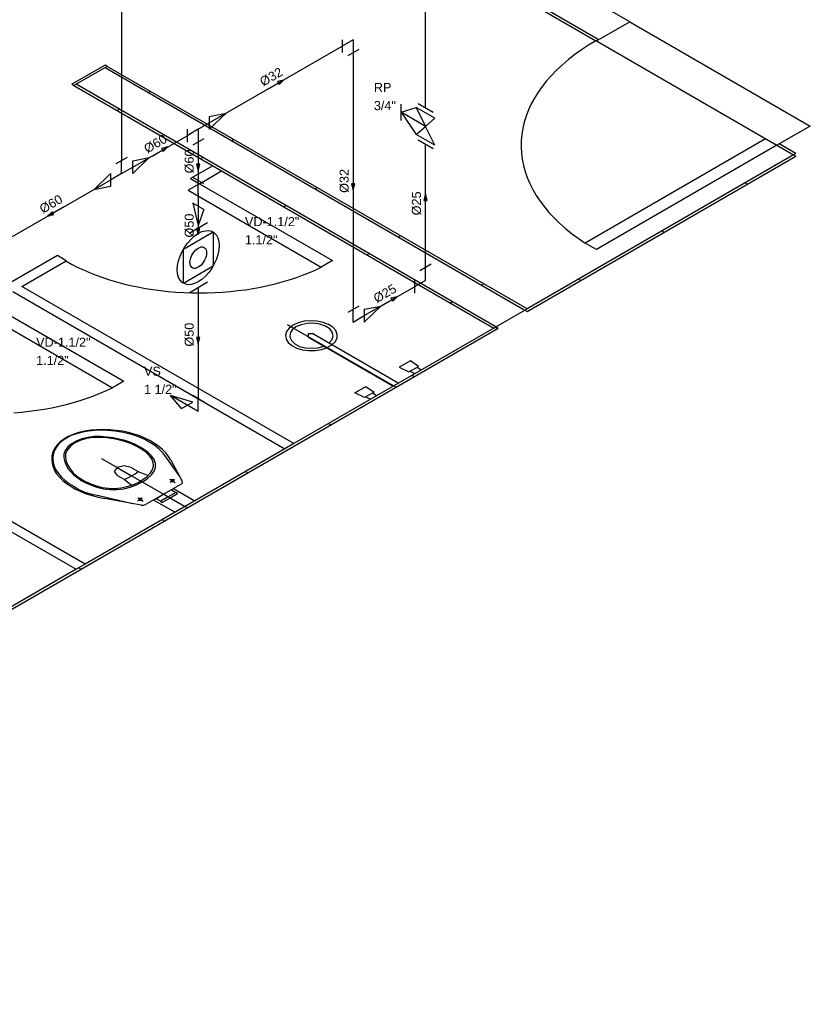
# Model space of a CAD drawing. Header units: metres. Extents: x -81 to 1042, y -541 to 334.
# Tile 3 of 130: x 370 to 380, y -540 to -527. Entities that reach past the tile are written whole.
import ezdxf
from ezdxf.enums import TextEntityAlignment as Align

# ---------------------------------------------------------------- set-up
doc = ezdxf.new("R2010")
doc.units = ezdxf.units.M
for name, color, linetype in [('AF-Colunas', 4, 'Continuous'), ('AF-Conexões', 9, 'Continuous'), ('AF-Conexões_detalhe', 9, 'Continuous'), ('AF-Sentido_tubo', 9, 'Continuous'), ('AF-Textos_conexão', 7, 'Continuous'), ('AF-Textos_tubo', 7, 'Continuous'), ('AF-Tubos_detalhe', 4, 'Continuous'), ('Arquitetura', 134, 'Continuous'), ('Simbolos', 5, 'Continuous')]:
    doc.layers.add(name, color=color, linetype=linetype)
doc.styles.add('Arial', font='arial.ttf', dxfattribs={"height": 0.025})

msp = doc.modelspace()

# ---------------------------------------------------------------- linework, layer by layer
at = {"layer": 'AF-Colunas'}
for p, q in [((374.559, -531.628), (373.152, -530.816)), ((371.845, -533.195), (370.739, -532.557))]:
    msp.add_line(p, q, dxfattribs=at)
at = {"layer": 'AF-Conexões', "linetype": 'Continuous'}
for p, q in [((373.86, -527.115), (373.86, -527.281)), ((374.004, -527.115), (373.86, -527.198)), ((374.004, -527.115), (374.004, -527.281)), ((374.076, -527.24), (373.932, -527.323))]:
    msp.add_line(p, q, dxfattribs=at)
at = {"layer": 'AF-Conexões_detalhe', "linetype": 'Continuous'}
for p, q in [((372.134, -528.111), (372.351, -528.07)), ((372.134, -528.278), (372.351, -528.07)), ((372.134, -528.111), (372.134, -528.278)), ((371.845, -528.278), (371.845, -528.445)), ((371.99, -528.278), (371.845, -528.361)), ((371.99, -528.278), (372.134, -528.195)), ((371.99, -528.278), (371.99, -528.445)), ((372.062, -528.403), (371.918, -528.486)), ((371.065, -528.645), (370.921, -528.728)), ((370.993, -528.853), (370.993, -528.687)), ((371.138, -528.853), (371.354, -528.645)), ((371.138, -528.687), (371.354, -528.645)), ((371.138, -528.853), (371.138, -528.687)), ((370.993, -528.853), (371.138, -528.77)), ((370.849, -528.853), (370.632, -529.062)), ((370.849, -528.853), (370.849, -529.02)), ((370.993, -528.853), (370.849, -528.937)), ((372.062, -528.986), (371.918, -528.903)), ((371.99, -529.111), (371.99, -528.945)), ((370.849, -529.02), (370.632, -529.062)), ((371.99, -529.111), (371.99, -529.278)), ((372.062, -529.32), (371.918, -529.236)), ((371.918, -529.236), (371.99, -529.528)), ((372.062, -529.32), (371.99, -529.528)), ((375.015, -530.031), (374.871, -530.115)), ((374.943, -530.24), (374.943, -530.073)), ((374.799, -530.24), (374.799, -530.406)), ((374.943, -530.24), (374.799, -530.323)), ((374.076, -530.573), (373.932, -530.656)), ((374.004, -530.781), (374.004, -530.615)), ((374.148, -530.615), (374.365, -530.573)), ((374.148, -530.781), (374.365, -530.573)), ((374.148, -530.615), (374.148, -530.781)), ((374.004, -530.781), (374.148, -530.698)), ((371.99, -531.945), (371.629, -531.736)), ((371.773, -531.903), (371.629, -531.736)), ((371.918, -531.82), (371.629, -531.736)), ((372.062, -531.82), (371.918, -531.736)), ((371.773, -531.903), (371.918, -531.82)), ((371.99, -531.945), (371.99, -531.778))]:
    msp.add_line(p, q, dxfattribs=at)
at = {"layer": 'AF-Sentido_tubo'}
for points in [[(372.895, -527.755), (373.099, -527.638)], [(371.39, -528.625), (371.593, -528.507)], [(371.99, -528.577), (371.99, -528.812)], [(374.004, -528.83), (374.004, -529.066)], [(374.943, -529.357), (374.943, -529.122)], [(370.236, -529.29), (370.033, -529.408)], [(371.99, -529.41), (371.99, -529.646)], [(374.372, -530.569), (374.576, -530.452)], [(371.99, -530.827), (371.99, -531.062)]]:
    msp.add_lwpolyline(points, dxfattribs=at)
for points in [[(373.099, -527.638), (373.018, -527.659), (373.04, -527.697)], [(371.593, -528.507), (371.513, -528.528), (371.534, -528.566)], [(371.99, -528.812), (372.011, -528.732), (371.968, -528.732)], [(374.004, -529.066), (374.026, -528.985), (373.983, -528.985)], [(374.943, -529.122), (374.922, -529.202), (374.965, -529.202)], [(370.033, -529.408), (370.113, -529.386), (370.092, -529.349)], [(371.99, -529.646), (372.011, -529.565), (371.968, -529.565)], [(374.576, -530.452), (374.495, -530.473), (374.517, -530.511)], [(371.99, -531.062), (372.011, -530.982), (371.968, -530.982)]]:
    msp.add_lwpolyline(points, close=True, dxfattribs=at)
at = {"layer": 'AF-Tubos_detalhe'}
for p, q in [((370.993, -522.02), (370.993, -528.687)), ((374.943, -528.004), (374.943, -524.74)), ((372.134, -528.195), (373.86, -527.198)), ((374.004, -527.281), (374.004, -530.615)), ((371.138, -528.77), (371.845, -528.361)), ((371.99, -528.445), (371.99, -528.945)), ((374.943, -530.073), (374.943, -528.475)), ((370.849, -528.937), (369.42, -529.762)), ((371.99, -529.278), (371.99, -529.559)), ((371.99, -530.331), (371.99, -531.778)), ((374.148, -530.698), (374.799, -530.323))]:
    msp.add_line(p, q, dxfattribs=at)
at = {"layer": 'Arquitetura'}
for p, q in [((377.598, -526.88), (367.459, -521.027)), ((367.459, -521.527), (377.159, -527.127)), ((377.189, -527.111), (367.488, -521.51)), ((377.164, -527.13), (377.598, -526.88)), ((377.598, -526.88), (379.944, -528.235)), ((377.159, -527.127), (377.189, -527.111)), ((377.159, -527.127), (377.164, -527.13)), ((377.164, -527.13), (379.511, -528.485)), ((370.779, -527.443), (370.346, -527.693)), ((370.808, -527.46), (370.374, -527.71)), ((370.808, -527.46), (370.779, -527.443)), ((370.779, -527.477), (376.234, -530.627)), ((376.264, -530.61), (370.808, -527.46)), ((370.346, -527.693), (370.374, -527.71)), ((370.374, -527.71), (375.83, -530.86)), ((375.859, -530.843), (370.404, -527.693)), ((371.371, -527.786), (371.343, -527.802)), ((370.935, -528.034), (370.964, -528.017)), ((379.944, -528.235), (379.511, -528.485)), ((372.454, -528.411), (372.425, -528.427)), ((379.364, -528.4), (377.017, -529.755)), ((379.511, -528.485), (379.364, -528.4)), ((379.511, -528.485), (377.164, -529.84)), ((379.511, -528.485), (379.728, -528.61)), ((379.757, -528.593), (379.54, -528.468)), ((372.018, -528.659), (372.047, -528.642)), ((379.757, -528.593), (376.264, -530.61)), ((376.264, -530.643), (379.757, -528.627)), ((379.728, -528.61), (379.757, -528.627)), ((372.179, -528.752), (371.89, -528.918)), ((372.006, -528.985), (372.294, -528.818)), ((371.89, -528.918), (372.006, -528.985)), ((372.006, -528.985), (371.859, -529.07)), ((371.859, -529.07), (373.589, -530.069)), ((372.006, -528.985), (373.736, -529.984)), ((373.536, -529.036), (373.508, -529.052)), ((379.099, -528.973), (379.129, -528.99)), ((373.1, -529.284), (373.129, -529.267)), ((378.017, -529.598), (378.046, -529.615)), ((374.619, -529.661), (374.59, -529.677)), ((377.164, -529.84), (377.017, -529.755)), ((370.159, -529.918), (369.177, -530.485)), ((370.274, -529.985), (370.159, -529.918)), ((374.183, -529.909), (374.212, -529.892)), ((369.696, -530.318), (370.274, -529.985)), ((373.736, -529.984), (373.589, -530.069)), ((376.934, -530.223), (376.964, -530.24)), ((373.233, -532.36), (369.696, -530.318)), ((375.701, -530.286), (375.673, -530.302)), ((369.581, -530.385), (373.117, -532.427)), ((369.292, -530.552), (371.023, -531.551)), ((375.265, -530.534), (375.294, -530.517)), ((376.234, -530.627), (376.264, -530.61)), ((369.145, -530.637), (370.875, -531.636)), ((375.859, -530.843), (376.234, -530.627)), ((376.234, -530.627), (376.264, -530.643)), ((360.675, -539.643), (375.889, -530.86)), ((375.83, -530.86), (373.233, -532.36)), ((375.83, -530.86), (375.859, -530.843)), ((375.852, -530.848), (375.88, -530.865)), ((375.889, -530.86), (375.859, -530.843)), ((374.769, -531.473), (374.798, -531.49)), ((371.023, -531.551), (370.875, -531.636)), ((370.519, -533.927), (366.983, -531.885)), ((366.867, -531.952), (370.404, -533.993)), ((373.687, -532.098), (373.715, -532.115)), ((373.233, -532.36), (373.117, -532.427)), ((373.117, -532.427), (370.519, -533.927)), ((372.604, -532.723), (372.633, -532.74)), ((371.622, -532.824), (371.692, -532.864)), ((371.626, -532.86), (371.684, -532.826)), ((371.204, -533.066), (371.273, -533.106)), ((371.207, -533.102), (371.265, -533.068)), ((371.522, -533.348), (371.55, -533.365)), ((370.519, -533.927), (370.404, -533.993)), ((370.404, -533.993), (367.805, -535.493)), ((370.439, -533.973), (370.468, -533.99))]:
    msp.add_line(p, q, dxfattribs=at)
at = {"layer": 'Arquitetura', "color": 4}
for p, q in [((373.419, -530.976), (374.516, -531.61)), ((373.489, -530.936), (374.586, -531.569)), ((374.747, -531.285), (374.603, -531.368)), ((374.603, -531.368), (374.726, -531.43)), ((374.726, -531.43), (374.852, -531.357)), ((374.852, -531.357), (374.747, -531.285)), ((374.833, -531.368), (374.882, -531.397)), ((374.746, -531.418), (374.795, -531.447)), ((374.024, -531.702), (374.168, -531.619)), ((374.168, -531.619), (374.275, -531.691)), ((374.149, -531.763), (374.024, -531.702)), ((374.275, -531.691), (374.149, -531.763)), ((374.169, -531.752), (374.219, -531.78)), ((374.255, -531.702), (374.304, -531.73))]:
    msp.add_line(p, q, dxfattribs=at)
at = {"layer": 'Arquitetura', "linetype": 'Continuous'}
for p, q in [((371.361, -532.346), (371.359, -532.344)), ((371.742, -532.775), (371.569, -532.533)), ((371.635, -532.576), (371.783, -532.849)), ((371.766, -532.888), (371.315, -533.149)), ((370.699, -533.035), (371.135, -533.137)), ((371.247, -533.158), (370.772, -533.073))]:
    msp.add_line(p, q, dxfattribs=at)
at = {"layer": 'Arquitetura'}
for points in [[(377.159, -527.127), (377.063, -527.185), (376.971, -527.246), (376.884, -527.308), (376.8, -527.372), (376.722, -527.439), (376.649, -527.507), (376.58, -527.577), (376.517, -527.649), (376.459, -527.722), (376.406, -527.797), (376.359, -527.872), (376.317, -527.949), (376.281, -528.027), (376.251, -528.106), (376.226, -528.185), (376.207, -528.265), (376.194, -528.345), (376.187, -528.425), (376.185, -528.506), (376.19, -528.586), (376.2, -528.666), (376.216, -528.746), (376.238, -528.826), (376.265, -528.904), (376.299, -528.982), (376.338, -529.06), (376.382, -529.136), (376.432, -529.211), (376.488, -529.285), (376.548, -529.357), (376.614, -529.428), (376.685, -529.497), (376.761, -529.565), (376.841, -529.63), (376.927, -529.694), (377.017, -529.755)], [(370.269, -529.988), (370.342, -530.028), (370.418, -530.067), (370.497, -530.104), (370.578, -530.139), (370.662, -530.172), (370.748, -530.203), (370.835, -530.232), (370.926, -530.259), (371.018, -530.283), (371.111, -530.306), (371.207, -530.326), (371.303, -530.344), (371.401, -530.36), (371.499, -530.373), (371.599, -530.384), (371.699, -530.392), (371.8, -530.398), (371.902, -530.402), (372.003, -530.403), (372.104, -530.402), (372.205, -530.398), (372.306, -530.392), (372.407, -530.384), (372.506, -530.373), (372.605, -530.361), (372.703, -530.345), (372.799, -530.327), (372.894, -530.307), (372.989, -530.285), (373.08, -530.26), (373.171, -530.233), (373.259, -530.205), (373.345, -530.174), (373.429, -530.141), (373.51, -530.106), (373.589, -530.069)], [(369.593, -531.959), (369.693, -531.951), (369.793, -531.94), (369.892, -531.927), (369.989, -531.912), (370.086, -531.894), (370.181, -531.874), (370.275, -531.852), (370.367, -531.827), (370.457, -531.8), (370.545, -531.772), (370.632, -531.741), (370.715, -531.707), (370.797, -531.672), (370.875, -531.636)]]:
    msp.add_lwpolyline(points, dxfattribs=at)
at = {"layer": 'Arquitetura', "color": 4}
for points in [[(373.222, -530.822), (373.17, -530.861), (373.137, -530.905), (373.124, -530.953), (373.132, -531.002), (373.16, -531.048), (373.208, -531.088), (373.271, -531.121), (373.346, -531.142), (373.429, -531.153), (373.513, -531.152), (373.594, -531.138), (373.667, -531.113), (373.727, -531.079), (373.769, -531.037), (373.794, -530.99), (373.796, -530.942), (373.778, -530.893), (373.739, -530.85), (373.684, -530.813), (373.614, -530.787), (373.534, -530.77), (373.45, -530.765), (373.366, -530.772), (373.289, -530.792), (373.222, -530.822)], [(373.693, -531.053), (373.729, -531.01), (373.744, -530.962), (373.732, -530.914), (373.698, -530.871), (373.642, -530.834), (373.571, -530.809), (373.489, -530.797), (373.406, -530.799), (373.328, -530.816), (373.26, -530.844), (373.211, -530.883), (373.183, -530.928), (373.179, -530.977), (373.2, -531.023), (373.244, -531.064), (373.306, -531.097), (373.382, -531.117), (373.465, -531.122), (373.548, -531.115), (373.622, -531.093)], [(373.489, -530.936), (373.419, -530.936), (373.419, -530.976)]]:
    msp.add_lwpolyline(points, dxfattribs=at)
at = {"layer": 'Arquitetura', "linetype": 'Continuous'}
for points in [[(370.592, -532.187), (370.513, -532.199), (370.437, -532.217), (370.366, -532.241), (370.301, -532.269), (370.243, -532.303), (370.193, -532.341), (370.152, -532.382), (370.121, -532.426), (370.1, -532.472)], [(370.645, -532.189), (370.563, -532.197), (370.484, -532.211), (370.409, -532.232), (370.339, -532.257), (370.277, -532.289), (370.222, -532.325), (370.177, -532.365), (370.142, -532.409), (370.117, -532.454), (370.104, -532.502)], [(370.724, -532.27), (370.639, -532.27), (370.554, -532.28), (370.475, -532.299), (370.404, -532.327), (370.343, -532.362), (370.294, -532.403), (370.261, -532.449), (370.244, -532.498), (370.244, -532.547)], [(370.724, -532.27), (370.639, -532.27), (370.554, -532.28), (370.475, -532.299), (370.404, -532.327), (370.343, -532.362), (370.294, -532.403), (370.261, -532.449), (370.244, -532.498), (370.244, -532.547)], [(370.716, -532.281), (370.625, -532.283), (370.538, -532.296), (370.457, -532.319), (370.386, -532.352), (370.329, -532.393), (370.289, -532.44), (370.266, -532.49), (370.263, -532.542)], [(371.296, -532.289), (371.229, -532.261), (371.157, -532.237), (371.082, -532.216), (371.004, -532.2), (370.923, -532.188), (370.84, -532.181), (370.758, -532.178), (370.674, -532.181), (370.592, -532.187)], [(371.359, -532.344), (371.295, -532.309), (371.226, -532.278), (371.152, -532.251), (371.074, -532.228), (370.991, -532.211), (370.907, -532.197), (370.82, -532.19), (370.733, -532.187), (370.645, -532.189)], [(371.354, -532.515), (371.308, -532.472), (371.253, -532.432), (371.191, -532.397), (371.123, -532.365), (371.049, -532.338), (370.97, -532.316), (370.888, -532.299), (370.803, -532.287), (370.716, -532.281)], [(371.381, -532.519), (371.339, -532.478), (371.291, -532.44), (371.235, -532.405), (371.174, -532.373), (371.109, -532.346), (371.038, -532.322), (370.964, -532.302), (370.886, -532.287), (370.806, -532.276), (370.724, -532.27)], [(371.383, -532.521), (371.341, -532.48), (371.293, -532.442), (371.237, -532.406), (371.176, -532.374), (371.11, -532.346), (371.039, -532.322), (370.964, -532.302), (370.886, -532.287), (370.806, -532.276), (370.724, -532.27)], [(371.635, -532.576), (371.605, -532.528), (371.569, -532.482), (371.526, -532.439), (371.477, -532.397), (371.422, -532.358), (371.361, -532.322), (371.296, -532.289)], [(371.569, -532.533), (371.529, -532.482), (371.481, -532.433), (371.424, -532.387), (371.361, -532.346)], [(370.1, -532.472), (370.089, -532.519), (370.086, -532.567), (370.09, -532.615), (370.103, -532.662), (370.123, -532.708), (370.15, -532.754), (370.185, -532.797), (370.228, -532.838), (370.277, -532.877)], [(370.104, -532.502), (370.099, -532.552), (370.104, -532.602), (370.119, -532.652), (370.141, -532.702), (370.172, -532.749), (370.21, -532.794), (370.257, -532.837), (370.311, -532.877), (370.371, -532.914)], [(371.369, -532.742), (371.396, -532.698), (371.409, -532.652), (371.406, -532.604), (371.388, -532.558), (371.354, -532.515)], [(371.381, -532.767), (371.415, -532.72), (371.433, -532.669), (371.433, -532.617), (371.415, -532.567), (371.381, -532.519)], [(371.382, -532.766), (371.416, -532.719), (371.433, -532.669), (371.433, -532.618), (371.416, -532.567), (371.383, -532.521)], [(370.244, -532.547), (370.254, -532.595), (370.272, -532.641), (370.299, -532.686), (370.333, -532.728), (370.374, -532.769), (370.423, -532.807), (370.478, -532.842), (370.539, -532.875), (370.604, -532.902), (370.674, -532.927)], [(370.244, -532.547), (370.254, -532.595), (370.272, -532.641), (370.299, -532.686), (370.333, -532.728), (370.374, -532.769), (370.423, -532.807), (370.478, -532.842), (370.539, -532.875), (370.604, -532.902), (370.674, -532.927)], [(370.263, -532.542), (370.274, -532.592), (370.294, -532.642), (370.324, -532.689), (370.362, -532.735), (370.409, -532.777), (370.463, -532.817), (370.525, -532.852), (370.593, -532.884), (370.667, -532.911)], [(371.119, -532.669), (371.028, -532.647), (370.935, -532.67)], [(370.935, -532.67), (370.898, -532.722), (370.935, -532.776)], [(370.935, -532.67), (371.124, -532.778)], [(371.118, -532.902), (371.026, -532.828), (370.935, -532.776)], [(371.026, -532.828), (371.077, -532.804), (371.124, -532.778)], [(371.063, -532.919), (371.139, -532.895), (371.209, -532.864), (371.272, -532.828), (371.325, -532.787), (371.369, -532.742)], [(371.104, -532.927), (371.188, -532.897), (371.264, -532.859), (371.329, -532.815), (371.382, -532.766)], [(371.105, -532.927), (371.189, -532.897), (371.264, -532.859), (371.328, -532.816), (371.381, -532.767)], [(371.119, -532.669), (371.21, -532.722), (371.339, -532.775)], [(371.124, -532.778), (371.169, -532.751), (371.21, -532.722)], [(370.277, -532.877), (370.334, -532.915), (370.396, -532.95), (370.464, -532.982), (370.535, -533.011), (370.611, -533.035), (370.69, -533.057), (370.772, -533.073)], [(370.371, -532.914), (370.439, -532.956), (370.518, -532.99), (370.605, -533.017), (370.699, -533.035)], [(370.667, -532.911), (370.742, -532.931), (370.822, -532.941), (370.904, -532.942), (370.985, -532.936), (371.063, -532.919)], [(371.674, -532.854), (371.674, -532.832), (371.636, -532.832)], [(371.636, -532.832), (371.636, -532.854), (371.674, -532.854)], [(371.674, -532.854), (371.674, -532.832), (371.636, -532.832)], [(371.674, -532.854), (371.674, -532.832), (371.636, -532.832)], [(371.636, -532.854), (371.655, -532.843), (371.674, -532.854)], [(371.636, -532.854), (371.655, -532.858), (371.674, -532.854)], [(371.766, -532.888), (371.784, -532.87), (371.783, -532.849)], [(370.674, -532.927), (370.757, -532.947), (370.845, -532.957), (370.934, -532.957), (371.022, -532.947), (371.105, -532.927)], [(370.674, -532.927), (370.757, -532.947), (370.844, -532.957), (370.934, -532.957), (371.021, -532.947), (371.104, -532.927)], [(371.686, -533.253), (371.41, -533.094), (371.54, -533.019), (371.599, -533.053), (371.503, -533.109), (371.455, -533.082), (371.503, -533.109)], [(371.697, -532.997), (371.649, -532.97), (371.697, -532.997), (371.599, -533.053), (371.54, -533.019), (371.67, -532.944), (371.946, -533.103)], [(371.722, -533.012), (371.625, -533.068), (371.816, -533.178)], [(371.649, -532.956), (371.644, -532.962), (371.649, -532.97)], [(371.649, -532.956), (371.644, -532.962), (371.649, -532.97)], [(371.722, -533.012), (371.717, -533), (371.697, -532.997)], [(371.255, -533.096), (371.255, -533.074), (371.217, -533.074)], [(371.217, -533.074), (371.217, -533.096), (371.255, -533.096)], [(371.217, -533.074), (371.217, -533.096), (371.255, -533.096)], [(371.255, -533.096), (371.255, -533.074), (371.217, -533.074)], [(371.247, -533.158), (371.284, -533.159), (371.315, -533.149)], [(371.455, -533.082), (371.444, -533.079), (371.431, -533.082)], [(371.455, -533.082), (371.444, -533.079), (371.431, -533.082)], [(371.503, -533.109), (371.509, -533.121), (371.529, -533.123)], [(371.816, -533.178), (371.625, -533.068), (371.529, -533.123)]]:
    msp.add_lwpolyline(points, dxfattribs=at)
at = {"layer": 'Simbolos'}
for p, q in [((374.626, -528.162), (374.626, -527.952)), ((374.626, -528.057), (374.822, -527.995)), ((374.626, -528.057), (374.822, -528.345)), ((374.943, -528.24), (374.626, -528.057)), ((374.822, -527.995), (374.944, -528.24)), ((375.065, -528.135), (374.822, -527.995)), ((375.041, -528.06), (374.847, -527.948)), ((375.065, -528.135), (374.943, -528.24)), ((374.822, -528.345), (374.943, -528.24)), ((375.065, -528.485), (374.943, -528.24)), ((375.065, -528.485), (374.822, -528.345)), ((375.041, -528.532), (374.847, -528.42)), ((371.87, -529.628), (372.112, -529.488)), ((371.797, -529.834), (372.182, -529.611)), ((372.182, -529.611), (372.182, -530.056)), ((371.797, -530.279), (371.797, -529.834)), ((372.182, -530.056), (371.797, -530.279)), ((371.87, -530.4), (372.112, -530.26))]:
    msp.add_line(p, q, dxfattribs=at)
for points in [[(371.717, -530.102), (371.721, -530.045), (371.733, -529.985), (371.753, -529.924), (371.781, -529.863), (371.814, -529.805), (371.853, -529.751), (371.896, -529.703), (371.942, -529.662), (371.99, -529.63), (372.037, -529.607), (372.083, -529.595), (372.126, -529.593), (372.165, -529.602), (372.199, -529.622), (372.226, -529.651), (372.246, -529.689), (372.258, -529.735), (372.263, -529.787), (372.258, -529.844), (372.246, -529.905), (372.226, -529.966), (372.199, -530.027), (372.165, -530.085), (372.126, -530.139), (372.083, -530.187), (372.037, -530.228), (371.99, -530.26), (371.942, -530.282), (371.896, -530.295), (371.853, -530.296), (371.814, -530.287), (371.781, -530.268), (371.753, -530.239), (371.733, -530.201), (371.721, -530.155), (371.717, -530.102)], [(371.882, -530.007), (371.883, -529.985), (371.888, -529.961), (371.896, -529.936), (371.907, -529.912), (371.92, -529.889), (371.936, -529.868), (371.953, -529.849), (371.971, -529.833), (371.99, -529.82), (372.009, -529.811), (372.027, -529.806), (372.044, -529.805), (372.059, -529.809), (372.073, -529.817), (372.083, -529.828), (372.091, -529.843), (372.096, -529.862), (372.098, -529.882), (372.096, -529.905), (372.091, -529.929), (372.083, -529.953), (372.073, -529.977), (372.059, -530), (372.044, -530.022), (372.027, -530.041), (372.009, -530.057), (371.99, -530.07), (371.971, -530.079), (371.953, -530.084), (371.936, -530.084), (371.92, -530.081), (371.907, -530.073), (371.896, -530.061), (371.888, -530.046), (371.883, -530.028), (371.882, -530.007)]]:
    msp.add_lwpolyline(points, dxfattribs=at)

# ---------------------------------------------------------------- texts
at = {"layer": 'AF-Textos_conexão', "style": 'Arial'}
for s, p in [('RP', (374.272, -527.793)), ('3/4"', (374.272, -528.029)), ('VD-1.1/2"', (372.597, -529.536)), ('1.1/2"', (372.597, -529.771)), ('VD-1.1/2"', (369.883, -531.102)), ('1.1/2"', (369.883, -531.338)), ('VS', (371.285, -531.479)), ('1 1/2"', (371.285, -531.714))]:
    msp.add_text(s, height=0.1177, dxfattribs=at).set_placement(p)
at = {"layer": 'AF-Textos_tubo', "style": 'Arial'}
for s, rotation, p in [('%%c32', 30.0071, (372.967, -527.646)), ('%%c60', 29.9928, (371.462, -528.515)), ('%%c60', 90, (371.931, -528.695)), ('%%c32', 90, (373.945, -528.948)), ('%%c60', 30.0042, (370.105, -529.298)), ('%%c25', 90, (374.884, -529.24)), ('%%c50', 90, (371.931, -529.528)), ('%%c25', 29.9849, (374.444, -530.46)), ('%%c50', 90, (371.931, -530.945))]:
    msp.add_text(s, height=0.1177, rotation=rotation, dxfattribs=at).set_placement(p, align=Align.CENTER)

doc.saveas('drawing.dxf')
